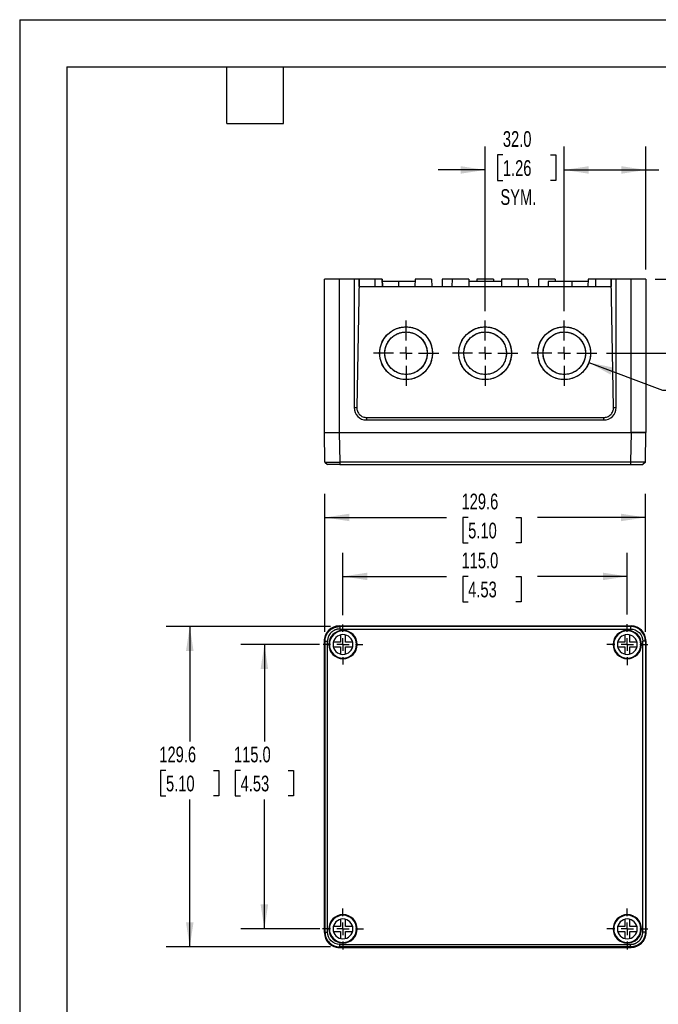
# Model space of a CAD drawing. Header units: millimetres. Extents: x 0 to 838, y 0 to 648.
# Tile 2 of 11: x 0 to 258, y 250 to 648. Entities that reach past the tile are written whole.
import ezdxf

# ---------------------------------------------------------------- set-up
doc = ezdxf.new("R2010")
doc.units = ezdxf.units.MM
doc.header["$LTSCALE"] = 3
doc.linetypes.add('CENTERX2', pattern=[20.32, 12.7, -2.54, 2.54, -2.54])
doc.layers.add('CENTER', color=40, linetype='CENTERX2')
doc.layers.add('DIMENSIONS', color=140, linetype='Continuous', lineweight=25)
doc.layers.add('TEXT', color=140, linetype='Continuous', lineweight=25)
doc.styles.add('SLDTEXTSTYLE0', font='TXT', dxfattribs={"width": 0.7})
doc.dimstyles.new('SLDDIMSTYLE0', dxfattribs={"dimtxt": 6.474023, "dimasz": 9.906, "dimexe": 0, "dimexo": 0.0625, "dimgap": 1.618506, "dimtad": 0, "dimtih": 1, "dimtoh": 1, "dimdec": 1, "dimrnd": 1e-09, "dimzin": 4, "dimdsep": 46, "dimtxsty": 'SLDTEXTSTYLE0', "dimsah": 1, "dimcen": 0.09, "dimadec": 0, "dimazin": 1, "dimtfac": 1, "dimtdec": 1, "dimtofl": 0, "dimtmove": 0, "dimatfit": 3, "dimfxl": 0, "dimfrac": 2, "dimtolj": 1, "dimtzin": 12, "dimarcsym": 0})
doc.dimstyles.new('SLDDIMSTYLE1', dxfattribs={"dimtxt": 6.474023, "dimasz": 9.906, "dimexe": 0, "dimexo": 0.0625, "dimgap": 1.618506, "dimtad": 0, "dimtih": 1, "dimtoh": 1, "dimdec": 1, "dimrnd": 1e-09, "dimzin": 12, "dimdsep": 46, "dimtxsty": 'SLDTEXTSTYLE0', "dimsah": 1, "dimcen": 0.09, "dimadec": 0, "dimazin": 3, "dimtfac": 1, "dimtdec": 1, "dimtofl": 0, "dimtmove": 0, "dimatfit": 3, "dimfxl": 0, "dimfrac": 2, "dimtolj": 1, "dimtzin": 12, "dimarcsym": 0})
doc.dimstyles.new('SLDDIMSTYLE2', dxfattribs={"dimtxt": 6.474023, "dimasz": 9.906, "dimexe": 0, "dimexo": 0.0625, "dimgap": 1.618506, "dimtad": 0, "dimtih": 1, "dimtoh": 1, "dimdec": 1, "dimrnd": 1e-09, "dimzin": 12, "dimdsep": 46, "dimtxsty": 'SLDTEXTSTYLE0', "dimsah": 1, "dimcen": 0, "dimadec": 0, "dimazin": 3, "dimtfac": 1, "dimtdec": 1, "dimtofl": 0, "dimtmove": 0, "dimatfit": 3, "dimfxl": 0, "dimfrac": 2, "dimtolj": 1, "dimtzin": 12, "dimarcsym": 0})
doc.dimstyles.new('SLDDIMSTYLE3', dxfattribs={"dimtxt": 6.474023, "dimasz": 9.906, "dimexe": 0, "dimexo": 0.0625, "dimgap": 1.618506, "dimtad": 0, "dimtih": 1, "dimtoh": 1, "dimdec": 1, "dimrnd": 1e-09, "dimzin": 4, "dimdsep": 46, "dimtxsty": 'SLDTEXTSTYLE0', "dimsah": 1, "dimcen": 0.09, "dimadec": 0, "dimazin": 1, "dimtfac": 1, "dimtdec": 1, "dimtmove": 0, "dimatfit": 0, "dimfxl": 0, "dimfrac": 2, "dimtolj": 1, "dimtzin": 12, "dimarcsym": 0})

# ---------------------------------------------------------------- blocks, each defined once
blk = doc.blocks.new('_D')
at = {"layer": 'DIMENSIONS'}
for p, q in [((130.77, 406.89), (130.77, 432.1)), ((245.77, 407.14), (245.77, 432.1)), ((130.77, 422.58), (172.63, 422.58)), ((181.4, 422.58), (179.23, 422.58)), ((179.23, 422.58), (179.23, 412.29)), ((200.64, 422.58), (202.81, 422.58)), ((202.81, 422.58), (202.81, 412.29)), ((245.77, 422.58), (209.41, 422.58)), ((179.23, 412.29), (181.4, 412.29)), ((202.81, 412.29), (200.64, 412.29))]:
    blk.add_line(p, q, dxfattribs=at)
for points in [[(130.77, 422.58), (140.68, 421.05), (140.68, 424.1)], [(245.77, 422.58), (235.87, 424.1), (235.87, 421.05)]]:
    blk.add_solid(points, dxfattribs=at)
at = {"layer": 'DIMENSIONS', "char_height": 6.35, "attachment_point": 1, "style": 'SLDTEXTSTYLE0'}
for s, insert in [('115.0', (178.71, 432.21)), ('4.53', (181.4, 420.47))]:
    blk.add_mtext(s, dxfattribs=dict(at, insert=insert))
blk = doc.blocks.new('_D_1')
at = {"layer": 'DIMENSIONS'}
for p, q in [((123.48, 400.14), (123.48, 455.94)), ((253.06, 400.14), (253.06, 455.94)), ((123.48, 446.42), (172.63, 446.42)), ((181.4, 446.42), (179.23, 446.42)), ((179.23, 446.42), (179.23, 436.13)), ((200.64, 446.42), (202.81, 446.42)), ((202.81, 446.42), (202.81, 436.13)), ((253.06, 446.42), (209.41, 446.42)), ((179.23, 436.13), (181.4, 436.13)), ((202.81, 436.13), (200.64, 436.13))]:
    blk.add_line(p, q, dxfattribs=at)
for points in [[(123.48, 446.42), (133.39, 444.89), (133.39, 447.94)], [(253.06, 446.42), (243.16, 447.94), (243.16, 444.89)]]:
    blk.add_solid(points, dxfattribs=at)
at = {"layer": 'DIMENSIONS', "char_height": 6.35, "attachment_point": 1, "style": 'SLDTEXTSTYLE0'}
for s, insert in [('129.6', (178.71, 456.05)), ('5.10', (181.4, 444.31))]:
    blk.add_mtext(s, dxfattribs=dict(at, insert=insert))
blk = doc.blocks.new('_D_2')
at = {"layer": 'DIMENSIONS'}
for p, q in [((121.21, 395.04), (89.45, 395.04)), ((98.98, 395.04), (98.98, 355.86)), ((89.36, 344.12), (87.18, 344.12)), ((87.18, 344.12), (87.18, 333.83)), ((108.6, 344.12), (110.77, 344.12)), ((110.77, 344.12), (110.77, 333.83)), ((87.18, 333.83), (89.36, 333.83)), ((98.98, 280.04), (98.98, 332.38)), ((110.77, 333.83), (108.6, 333.83)), ((121.46, 280.04), (89.45, 280.04))]:
    blk.add_line(p, q, dxfattribs=at)
for points in [[(98.98, 395.04), (97.45, 385.13), (100.5, 385.13)], [(98.98, 280.04), (100.5, 289.94), (97.45, 289.94)]]:
    blk.add_solid(points, dxfattribs=at)
at = {"layer": 'DIMENSIONS', "char_height": 6.35, "attachment_point": 1, "style": 'SLDTEXTSTYLE0'}
for s, insert in [('115.0', (86.67, 353.75)), ('4.53', (89.36, 342.01))]:
    blk.add_mtext(s, dxfattribs=dict(at, insert=insert))
blk = doc.blocks.new('_D_3')
at = {"layer": 'DIMENSIONS'}
for p, q in [((125.67, 402.33), (59.28, 402.33)), ((68.8, 402.33), (68.8, 355.86)), ((59.18, 344.12), (57.01, 344.12)), ((57.01, 344.12), (57.01, 333.83)), ((78.42, 344.12), (80.59, 344.12)), ((80.59, 344.12), (80.59, 333.83)), ((57.01, 333.83), (59.18, 333.83)), ((68.8, 272.75), (68.8, 332.38)), ((80.59, 333.83), (78.42, 333.83)), ((125.67, 272.75), (59.28, 272.75))]:
    blk.add_line(p, q, dxfattribs=at)
for points in [[(68.8, 402.33), (67.28, 392.42), (70.32, 392.42)], [(68.8, 272.75), (70.32, 282.65), (67.28, 282.65)]]:
    blk.add_solid(points, dxfattribs=at)
at = {"layer": 'DIMENSIONS', "char_height": 6.35, "attachment_point": 1, "style": 'SLDTEXTSTYLE0'}
for s, insert in [('129.6', (56.49, 353.75)), ('5.10', (59.18, 342.01))]:
    blk.add_mtext(s, dxfattribs=dict(at, insert=insert))
blk = doc.blocks.new('SW_CENTERMARKSYMBOL_0')
at = {"layer": 'CENTER', "color": 0}
for p, q in [((0, 5.08), (0, 8.04)), ((-5.08, 0), (-8.04, 0)), ((0, 0), (-2.54, 0)), ((0, 0), (0, 2.54)), ((0, 0), (0, -2.54)), ((0, 0), (2.54, 0)), ((5.08, 0), (8.04, 0)), ((0, -5.08), (0, -8.04))]:
    blk.add_line(p, q, dxfattribs=at)
blk = doc.blocks.new('SW_CENTERMARKSYMBOL_1')
at = {"layer": 'CENTER', "color": 0}
for p, q in [((0, 5.08), (0, 8.29)), ((-5.08, 0), (-8.29, 0)), ((0, 0), (-2.54, 0)), ((0, 0), (0, 2.54)), ((0, 0), (0, -2.54)), ((0, 0), (2.54, 0)), ((5.08, 0), (8.29, 0)), ((0, -5.08), (0, -8.29))]:
    blk.add_line(p, q, dxfattribs=at)
blk = doc.blocks.new('SW_CENTERMARKSYMBOL_2')
at = {"layer": 'CENTER', "color": 0}
for p, q in [((0, 5.08), (0, 8.29)), ((-5.08, 0), (-8.29, 0)), ((0, 0), (-2.54, 0)), ((0, 0), (0, 2.54)), ((0, 0), (0, -2.54)), ((0, 0), (2.54, 0)), ((5.08, 0), (8.29, 0)), ((0, -5.08), (0, -8.29))]:
    blk.add_line(p, q, dxfattribs=at)
blk = doc.blocks.new('SW_CENTERMARKSYMBOL_3')
at = {"layer": 'CENTER', "color": 0}
for p, q in [((0, 5.08), (0, 8.29)), ((-5.08, 0), (-8.29, 0)), ((0, 0), (-2.54, 0)), ((0, 0), (0, 2.54)), ((0, 0), (0, -2.54)), ((0, 0), (2.54, 0)), ((5.08, 0), (8.29, 0)), ((0, -5.08), (0, -8.29))]:
    blk.add_line(p, q, dxfattribs=at)
blk = doc.blocks.new('_D_9')
at = {"layer": 'DIMENSIONS'}
for p, q in [((302.9, 512.48), (300.73, 512.48)), ((300.73, 512.48), (300.73, 502.19)), ((322.14, 512.48), (324.31, 512.48)), ((324.31, 512.48), (324.31, 502.19)), ((230.26, 509.08), (259.96, 497.94)), ((300.73, 502.19), (302.9, 502.19)), ((324.31, 502.19), (322.14, 502.19)), ((259.96, 497.94), (278.57, 497.94))]:
    blk.add_line(p, q, dxfattribs=at)
blk.add_solid([(230.26, 509.08), (239, 504.18), (240.07, 507.03)], dxfattribs=at)
at = {"layer": 'DIMENSIONS', "char_height": 6.35, "attachment_point": 1, "style": 'SLDTEXTSTYLE0'}
for s, insert in [('%%c', (298.01, 522.12)), ('21.3', (307.79, 522.12)), ('0.84', (302.9, 510.38)), ('KNOCK-OUTS', (283.33, 498.64)), ('(3x) TOP SIDE', (281.39, 488.35))]:
    blk.add_mtext(s, dxfattribs=dict(at, insert=insert))
blk = doc.blocks.new('_D_10')
at = {"layer": 'DIMENSIONS'}
for p, q in [((220.27, 529.85), (220.27, 596.47)), ((253.27, 546.64), (253.27, 596.47)), ((264.35, 593.01), (262.18, 593.01)), ((262.18, 593.01), (262.18, 582.72)), ((283.59, 593.01), (285.76, 593.01)), ((285.76, 593.01), (285.76, 582.72)), ((220.27, 586.95), (253.27, 586.95)), ((253.27, 586.95), (258.55, 586.95)), ((262.18, 582.72), (264.35, 582.72)), ((285.76, 582.72), (283.59, 582.72))]:
    blk.add_line(p, q, dxfattribs=at)
for points in [[(220.27, 586.95), (230.18, 585.43), (230.18, 588.47)], [(253.27, 586.95), (243.37, 588.47), (243.37, 585.43)]]:
    blk.add_solid(points, dxfattribs=at)
at = {"layer": 'DIMENSIONS', "char_height": 6.35, "attachment_point": 1, "style": 'SLDTEXTSTYLE0'}
for s, insert in [('33.0', (264.35, 602.64)), ('1.30', (264.35, 590.9)), ('SYM.', (263.36, 579.16))]:
    blk.add_mtext(s, dxfattribs=dict(at, insert=insert))
blk = doc.blocks.new('_D_11')
at = {"layer": 'DIMENSIONS'}
for p, q in [((188.27, 529.85), (188.27, 596.47)), ((220.27, 529.85), (220.27, 596.47)), ((195.43, 593.01), (193.26, 593.01)), ((193.26, 593.01), (193.26, 582.72)), ((214.67, 593.01), (216.84, 593.01)), ((216.84, 593.01), (216.84, 582.72)), ((188.27, 586.95), (169.22, 586.95)), ((220.27, 586.95), (239.32, 586.95)), ((193.26, 582.72), (195.43, 582.72)), ((216.84, 582.72), (214.67, 582.72))]:
    blk.add_line(p, q, dxfattribs=at)
for points in [[(188.27, 586.95), (178.37, 588.47), (178.37, 585.43)], [(220.27, 586.95), (230.18, 585.43), (230.18, 588.47)]]:
    blk.add_solid(points, dxfattribs=at)
at = {"layer": 'DIMENSIONS', "char_height": 6.35, "attachment_point": 1, "style": 'SLDTEXTSTYLE0'}
for s, insert in [('32.0', (195.43, 602.64)), ('1.26', (195.43, 590.9)), ('SYM.', (194.44, 579.16))]:
    blk.add_mtext(s, dxfattribs=dict(at, insert=insert))
blk = doc.blocks.new('_D_12')
at = {"layer": 'DIMENSIONS'}
for p, q in [((298.67, 563.4), (296.5, 563.4)), ((296.5, 563.4), (296.5, 553.11)), ((317.91, 563.4), (320.08, 563.4)), ((320.08, 563.4), (320.08, 553.11)), ((289.97, 557.34), (270.92, 557.34)), ((270.92, 557.34), (270.92, 542.83)), ((296.5, 553.11), (298.67, 553.11)), ((320.08, 553.11), (317.91, 553.11)), ((257.08, 542.83), (280.45, 542.83)), ((237.29, 512.83), (280.45, 512.83)), ((270.92, 512.83), (270.92, 493.78))]:
    blk.add_line(p, q, dxfattribs=at)
for points in [[(270.92, 542.83), (272.45, 552.74), (269.4, 552.74)], [(270.92, 512.83), (269.4, 502.93), (272.45, 502.93)]]:
    blk.add_solid(points, dxfattribs=at)
at = {"layer": 'DIMENSIONS', "char_height": 6.35, "attachment_point": 1, "style": 'SLDTEXTSTYLE0'}
for s, insert in [('30.0', (298.67, 573.03)), ('1.18', (298.67, 561.3)), ('TYP.', (298.98, 549.56))]:
    blk.add_mtext(s, dxfattribs=dict(at, insert=insert))
blk = doc.blocks.new('SW_CENTERMARKSYMBOL_6')
at = {"layer": 'CENTER', "color": 0}
for p, q in [((0, 5.08), (0, 13.21)), ((-5.08, 0), (-13.21, 0)), ((0, 0), (-2.54, 0)), ((0, 0), (0, 2.54)), ((0, 0), (0, -2.54)), ((0, 0), (2.54, 0)), ((5.08, 0), (13.21, 0)), ((0, -5.08), (0, -13.21))]:
    blk.add_line(p, q, dxfattribs=at)
blk = doc.blocks.new('SW_CENTERMARKSYMBOL_7')
at = {"layer": 'CENTER', "color": 0}
for p, q in [((0, 5.08), (0, 13.21)), ((-5.08, 0), (-13.21, 0)), ((0, 0), (-2.54, 0)), ((0, 0), (0, 2.54)), ((0, 0), (0, -2.54)), ((0, 0), (2.54, 0)), ((5.08, 0), (13.21, 0)), ((0, -5.08), (0, -13.21))]:
    blk.add_line(p, q, dxfattribs=at)
blk = doc.blocks.new('SW_CENTERMARKSYMBOL_8')
at = {"layer": 'CENTER', "color": 0}
for p, q in [((0, 5.08), (0, 13.21)), ((-5.08, 0), (-13.21, 0)), ((0, 0), (-2.54, 0)), ((0, 0), (0, 2.54)), ((0, 0), (0, -2.54)), ((0, 0), (2.54, 0)), ((5.08, 0), (13.21, 0)), ((0, -5.08), (0, -13.21))]:
    blk.add_line(p, q, dxfattribs=at)

msp = doc.modelspace()

# ---------------------------------------------------------------- linework, layer by layer
at = {"color": 7, "linetype": 'Continuous'}
for q in [(0.01, 0.01), (838.21, 647.71)]:
    msp.add_line((0.01, 647.71), q, dxfattribs=at)
for p, q in [((123.27, 480.83), (123.27, 542.83)), ((129.27, 542.83), (123.27, 542.83)), ((129.27, 542.83), (129.27, 480.83)), ((135.27, 542.83), (129.27, 542.83)), ((135.27, 542.83), (135.27, 490.83)), ((137.27, 542.83), (135.27, 542.83)), ((137.27, 542.83), (136.36, 490.83)), ((137.32, 539.83), (137.27, 542.83)), ((143.63, 542.83), (137.27, 542.83)), ((143.63, 542.83), (143.69, 539.83)), ((146.52, 542.83), (143.63, 542.83)), ((146.52, 542.83), (146.57, 539.83)), ((146.63, 542.83), (146.52, 542.83)), ((146.63, 542.83), (146.69, 539.83)), ((153.27, 541.83), (146.65, 541.83)), ((153.27, 541.83), (153.27, 539.83)), ((159.89, 541.83), (153.27, 541.83)), ((159.91, 542.83), (159.86, 539.83)), ((166.63, 542.83), (159.91, 542.83)), ((166.63, 542.83), (166.69, 539.83)), ((170.95, 542.83), (170.89, 539.83)), ((174.91, 542.83), (170.95, 542.83)), ((174.91, 542.83), (174.86, 539.83)), ((181.63, 542.83), (174.91, 542.83)), ((181.63, 542.83), (181.69, 539.83)), ((194.89, 541.83), (181.65, 541.83)), ((184.95, 542.83), (184.93, 541.83)), ((191.6, 542.83), (184.95, 542.83)), ((191.6, 542.83), (191.62, 541.83)), ((194.91, 542.83), (194.86, 539.83)), ((201.63, 542.83), (194.91, 542.83)), ((201.63, 542.83), (201.69, 539.83)), ((205.6, 542.83), (201.63, 542.83)), ((205.6, 542.83), (205.65, 539.83)), ((209.91, 542.83), (209.86, 539.83)), ((216.63, 542.83), (209.91, 542.83)), ((213.77, 541.83), (213.74, 539.83)), ((223.27, 541.83), (213.77, 541.83)), ((216.63, 542.83), (216.65, 541.83)), ((223.27, 541.83), (223.27, 539.83)), ((229.89, 541.83), (223.27, 541.83)), ((229.91, 542.83), (229.86, 539.83)), ((232.91, 542.83), (229.91, 542.83)), ((232.91, 542.83), (232.86, 539.83)), ((239.27, 542.83), (232.91, 542.83)), ((239.27, 542.83), (239.22, 539.83)), ((240.18, 490.83), (239.27, 542.83)), ((241.27, 542.83), (239.27, 542.83)), ((241.27, 490.83), (241.27, 542.83)), ((247.27, 542.83), (241.27, 542.83)), ((247.27, 480.83), (247.27, 542.83)), ((253.27, 542.83), (247.27, 542.83)), ((253.27, 542.83), (253.27, 480.83)), ((137.32, 539.83), (239.22, 539.83)), ((135.27, 490.83), (136.36, 490.83)), ((240.18, 490.83), (241.27, 490.83)), ((140.27, 486.85), (140.27, 485.83)), ((140.27, 486.85), (236.27, 486.85)), ((140.27, 485.83), (236.27, 485.83)), ((236.27, 485.83), (236.27, 486.85)), ((123.27, 480.83), (129.27, 480.83)), ((123.48, 468.83), (123.27, 480.83)), ((129.27, 480.83), (247.27, 480.83)), ((129.27, 480.83), (129.48, 468.83)), ((129.27, 480.83), (247.27, 480.83)), ((247.27, 480.83), (247.06, 468.83)), ((247.27, 480.83), (253.27, 480.83)), ((253.06, 468.83), (253.27, 480.83)), ((123.48, 468.83), (124.52, 467.83)), ((247.06, 468.83), (129.48, 468.83)), ((129.48, 468.83), (129.48, 467.83)), ((129.48, 467.83), (247.06, 467.83)), ((247.06, 468.83), (247.06, 467.83)), ((253.06, 468.83), (252.03, 467.83)), ((129.27, 402.54), (247.27, 402.54)), ((129.27, 402.54), (129.48, 402.33)), ((129.27, 402.54), (247.27, 402.54)), ((129.48, 402.33), (129.48, 401.29)), ((247.06, 402.33), (129.48, 402.33)), ((247.27, 402.54), (247.06, 402.33)), ((247.06, 402.33), (247.06, 401.29)), ((129.48, 401.29), (247.06, 401.29)), ((129.77, 398.91), (129.77, 396.04)), ((131.77, 396.04), (131.77, 398.91)), ((244.77, 398.91), (244.77, 396.04)), ((246.77, 396.04), (246.77, 398.91)), ((123.27, 278.54), (123.27, 396.54)), ((123.48, 396.33), (123.27, 396.54)), ((123.27, 278.54), (123.27, 396.54)), ((123.48, 396.33), (124.52, 396.33)), ((123.48, 396.33), (123.48, 278.74)), ((124.52, 278.74), (124.52, 396.33)), ((125.19, 395.04), (125.02, 395.04)), ((125.27, 395.04), (125.19, 395.04)), ((129.77, 396.04), (126.9, 396.04)), ((134.65, 396.04), (131.77, 396.04)), ((136.27, 395.04), (136.35, 395.04)), ((136.35, 395.04), (136.52, 395.04)), ((240.19, 395.04), (240.02, 395.04)), ((240.27, 395.04), (240.19, 395.04)), ((244.77, 396.04), (241.9, 396.04)), ((249.65, 396.04), (246.77, 396.04)), ((251.27, 395.04), (251.35, 395.04)), ((251.35, 395.04), (251.52, 395.04)), ((252.03, 278.74), (252.03, 396.33)), ((253.06, 396.33), (252.03, 396.33)), ((253.06, 396.33), (253.27, 396.54)), ((253.06, 396.33), (253.06, 278.74)), ((253.27, 396.54), (253.27, 278.54)), ((253.27, 278.54), (253.27, 396.54)), ((126.9, 394.04), (129.77, 394.04)), ((129.77, 394.04), (129.77, 391.16)), ((131.77, 394.04), (134.65, 394.04)), ((131.77, 391.16), (131.77, 394.04)), ((241.9, 394.04), (244.77, 394.04)), ((244.77, 394.04), (244.77, 391.16)), ((246.77, 394.04), (249.65, 394.04)), ((246.77, 391.16), (246.77, 394.04)), ((129.77, 283.91), (129.77, 281.04)), ((131.77, 281.04), (131.77, 283.91)), ((244.77, 283.91), (244.77, 281.04)), ((246.77, 281.04), (246.77, 283.91)), ((123.48, 278.74), (123.27, 278.54)), ((123.48, 278.74), (124.52, 278.74)), ((125.19, 280.04), (125.02, 280.04)), ((125.27, 280.04), (125.19, 280.04)), ((129.77, 281.04), (126.9, 281.04)), ((126.9, 279.04), (129.77, 279.04)), ((129.77, 279.04), (129.77, 276.16)), ((134.65, 281.04), (131.77, 281.04)), ((131.77, 276.16), (131.77, 279.04)), ((131.77, 279.04), (134.65, 279.04)), ((136.27, 280.04), (136.35, 280.04)), ((136.35, 280.04), (136.52, 280.04)), ((240.19, 280.04), (240.02, 280.04)), ((240.27, 280.04), (240.19, 280.04)), ((244.77, 281.04), (241.9, 281.04)), ((241.9, 279.04), (244.77, 279.04)), ((244.77, 279.04), (244.77, 276.16)), ((249.65, 281.04), (246.77, 281.04)), ((246.77, 276.16), (246.77, 279.04)), ((246.77, 279.04), (249.65, 279.04)), ((251.27, 280.04), (251.35, 280.04)), ((251.35, 280.04), (251.52, 280.04)), ((253.06, 278.74), (252.03, 278.74)), ((253.06, 278.74), (253.27, 278.54)), ((129.27, 272.54), (129.48, 272.75)), ((247.27, 272.54), (129.27, 272.54)), ((129.27, 272.54), (247.27, 272.54)), ((129.48, 273.78), (247.06, 273.78)), ((129.48, 272.75), (129.48, 273.78)), ((247.06, 272.75), (129.48, 272.75)), ((247.06, 272.75), (247.06, 273.78)), ((247.27, 272.54), (247.06, 272.75))]:
    msp.add_line(p, q)
for centre, radius, start, end in [((140.27, 490.83), 5, 180, 270), ((236.27, 490.83), 5, 270, 0), ((129.27, 396.54), 6, 90, 180), ((247.27, 396.54), 6, 0, 90), ((130.77, 395.04), 5.75, 0, 180), ((130.77, 395.04), 5.58, 0, 180), ((130.77, 395.04), 5.5, 0, 180), ((130.77, 395.04), 4, 0, 180), ((245.77, 395.04), 5.75, 0, 180), ((245.77, 395.04), 5.58, 0, 180), ((245.77, 395.04), 5.5, 0, 180), ((245.77, 395.04), 4, 0, 180), ((130.77, 395.04), 5.75, 180, 0), ((130.77, 395.04), 5.58, 180, 0), ((130.77, 395.04), 5.5, 180, 0), ((130.77, 395.04), 4, 180, 0), ((245.77, 395.04), 5.75, 180, 0), ((245.77, 395.04), 5.58, 180, 0), ((245.77, 395.04), 5.5, 180, 0), ((245.77, 395.04), 4, 180, 0), ((130.77, 280.04), 5.75, 0, 180), ((130.77, 280.04), 5.58, 0, 180), ((130.77, 280.04), 5.5, 0, 180), ((130.77, 280.04), 4, 0, 180), ((245.77, 280.04), 5.75, 0, 180), ((245.77, 280.04), 5.58, 0, 180), ((245.77, 280.04), 5.5, 0, 180), ((245.77, 280.04), 4, 0, 180), ((130.77, 280.04), 5.75, 180, 0), ((130.77, 280.04), 5.58, 180, 0), ((130.77, 280.04), 5.5, 180, 0), ((130.77, 280.04), 4, 180, 0), ((245.77, 280.04), 5.75, 180, 0), ((245.77, 280.04), 5.58, 180, 0), ((245.77, 280.04), 5.5, 180, 0), ((245.77, 280.04), 4, 180, 0), ((129.27, 278.54), 6, 180, 270), ((247.27, 278.54), 6, 270, 0)]:
    msp.add_arc(centre, radius, start, end)
for points, knots in [([(145.6, 512.83), (145.6, 513.28), (145.63, 513.75), (145.76, 514.75), (145.87, 515.28), (146.19, 516.37), (146.4, 516.94), (146.96, 518.08), (147.31, 518.67), (148.16, 519.81), (148.67, 520.36), (149.84, 521.39), (150.51, 521.86), (151.99, 522.64), (152.8, 522.96), (154.49, 523.39), (155.38, 523.5), (157.16, 523.5), (158.05, 523.39), (159.75, 522.96), (160.55, 522.64), (162.03, 521.86), (162.7, 521.39), (163.88, 520.36), (164.38, 519.81), (165.23, 518.67), (165.58, 518.08), (166.14, 516.94), (166.36, 516.37), (166.67, 515.28), (166.78, 514.75), (166.91, 513.75), (166.94, 513.28), (166.94, 512.83)], [0, 0, 0, 0, 0.0625, 0.0625, 0.125, 0.125, 0.1875, 0.1875, 0.25, 0.25, 0.3125, 0.3125, 0.375, 0.375, 0.4375, 0.4375, 0.5, 0.5, 0.5625, 0.5625, 0.625, 0.625, 0.6875, 0.6875, 0.75, 0.75, 0.8125, 0.8125, 0.875, 0.875, 0.9375, 0.9375, 1, 1, 1, 1]), ([(177.6, 512.83), (177.6, 513.28), (177.63, 513.75), (177.76, 514.75), (177.87, 515.28), (178.19, 516.37), (178.4, 516.94), (178.96, 518.08), (179.31, 518.67), (180.16, 519.81), (180.67, 520.36), (181.84, 521.39), (182.51, 521.86), (183.99, 522.64), (184.8, 522.96), (186.49, 523.39), (187.38, 523.5), (189.16, 523.5), (190.05, 523.39), (191.75, 522.96), (192.55, 522.64), (194.03, 521.86), (194.7, 521.39), (195.88, 520.36), (196.38, 519.81), (197.23, 518.67), (197.58, 518.08), (198.14, 516.94), (198.36, 516.37), (198.67, 515.28), (198.78, 514.75), (198.91, 513.75), (198.94, 513.28), (198.94, 512.83)], [0, 0, 0, 0, 0.0625, 0.0625, 0.125, 0.125, 0.1875, 0.1875, 0.25, 0.25, 0.3125, 0.3125, 0.375, 0.375, 0.4375, 0.4375, 0.5, 0.5, 0.5625, 0.5625, 0.625, 0.625, 0.6875, 0.6875, 0.75, 0.75, 0.8125, 0.8125, 0.875, 0.875, 0.9375, 0.9375, 1, 1, 1, 1]), ([(209.6, 512.83), (209.6, 513.28), (209.63, 513.75), (209.76, 514.75), (209.87, 515.28), (210.19, 516.37), (210.4, 516.94), (210.96, 518.08), (211.31, 518.67), (212.16, 519.81), (212.67, 520.36), (213.84, 521.39), (214.51, 521.86), (215.99, 522.64), (216.8, 522.96), (218.49, 523.39), (219.38, 523.5), (221.16, 523.5), (222.05, 523.39), (223.75, 522.96), (224.55, 522.64), (226.03, 521.86), (226.7, 521.39), (227.88, 520.36), (228.38, 519.81), (229.23, 518.67), (229.58, 518.08), (230.14, 516.94), (230.36, 516.37), (230.67, 515.28), (230.78, 514.75), (230.91, 513.75), (230.94, 513.28), (230.94, 512.83)], [0, 0, 0, 0, 0.0625, 0.0625, 0.125, 0.125, 0.1875, 0.1875, 0.25, 0.25, 0.3125, 0.3125, 0.375, 0.375, 0.4375, 0.4375, 0.5, 0.5, 0.5625, 0.5625, 0.625, 0.625, 0.6875, 0.6875, 0.75, 0.75, 0.8125, 0.8125, 0.875, 0.875, 0.9375, 0.9375, 1, 1, 1, 1]), ([(147.67, 512.83), (147.67, 513.19), (147.69, 513.57), (147.8, 514.38), (147.89, 514.8), (148.14, 515.68), (148.32, 516.14), (148.77, 517.07), (149.05, 517.54), (149.74, 518.45), (150.14, 518.9), (151.09, 519.73), (151.63, 520.11), (152.82, 520.74), (153.47, 521), (154.84, 521.34), (155.56, 521.43), (156.99, 521.43), (157.71, 521.34), (159.07, 521), (159.72, 520.74), (160.91, 520.11), (161.45, 519.73), (162.4, 518.9), (162.81, 518.45), (163.5, 517.54), (163.78, 517.07), (164.23, 516.14), (164.4, 515.68), (164.66, 514.8), (164.74, 514.38), (164.85, 513.57), (164.87, 513.19), (164.87, 512.83)], [0, 0, 0, 0, 0.0625, 0.0625, 0.125, 0.125, 0.1875, 0.1875, 0.25, 0.25, 0.3125, 0.3125, 0.375, 0.375, 0.4375, 0.4375, 0.5, 0.5, 0.5625, 0.5625, 0.625, 0.625, 0.6875, 0.6875, 0.75, 0.75, 0.8125, 0.8125, 0.875, 0.875, 0.9375, 0.9375, 1, 1, 1, 1]), ([(179.67, 512.83), (179.67, 513.19), (179.69, 513.57), (179.8, 514.38), (179.89, 514.8), (180.14, 515.68), (180.32, 516.14), (180.77, 517.07), (181.05, 517.54), (181.74, 518.45), (182.14, 518.9), (183.09, 519.73), (183.63, 520.11), (184.82, 520.74), (185.47, 521), (186.84, 521.34), (187.56, 521.43), (188.99, 521.43), (189.71, 521.34), (191.07, 521), (191.72, 520.74), (192.91, 520.11), (193.45, 519.73), (194.4, 518.9), (194.81, 518.45), (195.5, 517.54), (195.78, 517.07), (196.23, 516.14), (196.4, 515.68), (196.66, 514.8), (196.74, 514.38), (196.85, 513.57), (196.87, 513.19), (196.87, 512.83)], [0, 0, 0, 0, 0.0625, 0.0625, 0.125, 0.125, 0.1875, 0.1875, 0.25, 0.25, 0.3125, 0.3125, 0.375, 0.375, 0.4375, 0.4375, 0.5, 0.5, 0.5625, 0.5625, 0.625, 0.625, 0.6875, 0.6875, 0.75, 0.75, 0.8125, 0.8125, 0.875, 0.875, 0.9375, 0.9375, 1, 1, 1, 1]), ([(211.67, 512.83), (211.67, 513.19), (211.69, 513.57), (211.8, 514.38), (211.89, 514.8), (212.14, 515.68), (212.32, 516.14), (212.77, 517.07), (213.05, 517.54), (213.74, 518.45), (214.14, 518.9), (215.09, 519.73), (215.63, 520.11), (216.82, 520.74), (217.47, 521), (218.84, 521.34), (219.56, 521.43), (220.99, 521.43), (221.71, 521.34), (223.07, 521), (223.72, 520.74), (224.91, 520.11), (225.45, 519.73), (226.4, 518.9), (226.81, 518.45), (227.5, 517.54), (227.78, 517.07), (228.23, 516.14), (228.4, 515.68), (228.66, 514.8), (228.74, 514.38), (228.85, 513.57), (228.87, 513.19), (228.87, 512.83)], [0, 0, 0, 0, 0.0625, 0.0625, 0.125, 0.125, 0.1875, 0.1875, 0.25, 0.25, 0.3125, 0.3125, 0.375, 0.375, 0.4375, 0.4375, 0.5, 0.5, 0.5625, 0.5625, 0.625, 0.625, 0.6875, 0.6875, 0.75, 0.75, 0.8125, 0.8125, 0.875, 0.875, 0.9375, 0.9375, 1, 1, 1, 1]), ([(166.94, 512.83), (166.94, 512.39), (166.91, 511.92), (166.78, 510.92), (166.67, 510.39), (166.36, 509.3), (166.14, 508.73), (165.58, 507.59), (165.23, 507), (164.38, 505.86), (163.88, 505.31), (162.7, 504.28), (162.03, 503.81), (160.55, 503.03), (159.75, 502.71), (158.05, 502.28), (157.16, 502.17), (155.38, 502.17), (154.49, 502.28), (152.8, 502.71), (151.99, 503.03), (150.51, 503.81), (149.84, 504.28), (148.67, 505.31), (148.16, 505.86), (147.31, 507), (146.96, 507.59), (146.4, 508.73), (146.19, 509.3), (145.87, 510.39), (145.76, 510.92), (145.63, 511.92), (145.6, 512.39), (145.6, 512.83)], [0, 0, 0, 0, 0.0625, 0.0625, 0.125, 0.125, 0.1875, 0.1875, 0.25, 0.25, 0.3125, 0.3125, 0.375, 0.375, 0.4375, 0.4375, 0.5, 0.5, 0.5625, 0.5625, 0.625, 0.625, 0.6875, 0.6875, 0.75, 0.75, 0.8125, 0.8125, 0.875, 0.875, 0.9375, 0.9375, 1, 1, 1, 1]), ([(164.87, 512.83), (164.87, 512.48), (164.85, 512.1), (164.74, 511.29), (164.66, 510.87), (164.4, 509.99), (164.23, 509.53), (163.78, 508.6), (163.5, 508.13), (162.81, 507.22), (162.4, 506.77), (161.45, 505.94), (160.91, 505.56), (159.72, 504.93), (159.07, 504.67), (157.71, 504.33), (156.99, 504.23), (155.56, 504.23), (154.84, 504.33), (153.47, 504.67), (152.82, 504.93), (151.63, 505.56), (151.09, 505.94), (150.14, 506.77), (149.74, 507.22), (149.05, 508.13), (148.77, 508.6), (148.32, 509.53), (148.14, 509.99), (147.89, 510.87), (147.8, 511.29), (147.69, 512.1), (147.67, 512.48), (147.67, 512.83)], [0, 0, 0, 0, 0.0625, 0.0625, 0.125, 0.125, 0.1875, 0.1875, 0.25, 0.25, 0.3125, 0.3125, 0.375, 0.375, 0.4375, 0.4375, 0.5, 0.5, 0.5625, 0.5625, 0.625, 0.625, 0.6875, 0.6875, 0.75, 0.75, 0.8125, 0.8125, 0.875, 0.875, 0.9375, 0.9375, 1, 1, 1, 1]), ([(198.94, 512.83), (198.94, 512.39), (198.91, 511.92), (198.78, 510.92), (198.67, 510.39), (198.36, 509.3), (198.14, 508.73), (197.58, 507.59), (197.23, 507), (196.38, 505.86), (195.88, 505.31), (194.7, 504.28), (194.03, 503.81), (192.55, 503.03), (191.75, 502.71), (190.05, 502.28), (189.16, 502.17), (187.38, 502.17), (186.49, 502.28), (184.8, 502.71), (183.99, 503.03), (182.51, 503.81), (181.84, 504.28), (180.67, 505.31), (180.16, 505.86), (179.31, 507), (178.96, 507.59), (178.4, 508.73), (178.19, 509.3), (177.87, 510.39), (177.76, 510.92), (177.63, 511.92), (177.6, 512.39), (177.6, 512.83)], [0, 0, 0, 0, 0.0625, 0.0625, 0.125, 0.125, 0.1875, 0.1875, 0.25, 0.25, 0.3125, 0.3125, 0.375, 0.375, 0.4375, 0.4375, 0.5, 0.5, 0.5625, 0.5625, 0.625, 0.625, 0.6875, 0.6875, 0.75, 0.75, 0.8125, 0.8125, 0.875, 0.875, 0.9375, 0.9375, 1, 1, 1, 1]), ([(196.87, 512.83), (196.87, 512.48), (196.85, 512.1), (196.74, 511.29), (196.66, 510.87), (196.4, 509.99), (196.23, 509.53), (195.78, 508.6), (195.5, 508.13), (194.81, 507.22), (194.4, 506.77), (193.45, 505.94), (192.91, 505.56), (191.72, 504.93), (191.07, 504.67), (189.71, 504.33), (188.99, 504.23), (187.56, 504.23), (186.84, 504.33), (185.47, 504.67), (184.82, 504.93), (183.63, 505.56), (183.09, 505.94), (182.14, 506.77), (181.74, 507.22), (181.05, 508.13), (180.77, 508.6), (180.32, 509.53), (180.14, 509.99), (179.89, 510.87), (179.8, 511.29), (179.69, 512.1), (179.67, 512.48), (179.67, 512.83)], [0, 0, 0, 0, 0.0625, 0.0625, 0.125, 0.125, 0.1875, 0.1875, 0.25, 0.25, 0.3125, 0.3125, 0.375, 0.375, 0.4375, 0.4375, 0.5, 0.5, 0.5625, 0.5625, 0.625, 0.625, 0.6875, 0.6875, 0.75, 0.75, 0.8125, 0.8125, 0.875, 0.875, 0.9375, 0.9375, 1, 1, 1, 1]), ([(230.94, 512.83), (230.94, 512.39), (230.91, 511.92), (230.78, 510.92), (230.67, 510.39), (230.36, 509.3), (230.14, 508.73), (229.58, 507.59), (229.23, 507), (228.38, 505.86), (227.88, 505.31), (226.7, 504.28), (226.03, 503.81), (224.55, 503.03), (223.75, 502.71), (222.05, 502.28), (221.16, 502.17), (219.38, 502.17), (218.49, 502.28), (216.8, 502.71), (215.99, 503.03), (214.51, 503.81), (213.84, 504.28), (212.67, 505.31), (212.16, 505.86), (211.31, 507), (210.96, 507.59), (210.4, 508.73), (210.19, 509.3), (209.87, 510.39), (209.76, 510.92), (209.63, 511.92), (209.6, 512.39), (209.6, 512.83)], [0, 0, 0, 0, 0.0625, 0.0625, 0.125, 0.125, 0.1875, 0.1875, 0.25, 0.25, 0.3125, 0.3125, 0.375, 0.375, 0.4375, 0.4375, 0.5, 0.5, 0.5625, 0.5625, 0.625, 0.625, 0.6875, 0.6875, 0.75, 0.75, 0.8125, 0.8125, 0.875, 0.875, 0.9375, 0.9375, 1, 1, 1, 1]), ([(228.87, 512.83), (228.87, 512.48), (228.85, 512.1), (228.74, 511.29), (228.66, 510.87), (228.4, 509.99), (228.23, 509.53), (227.78, 508.6), (227.5, 508.13), (226.81, 507.22), (226.4, 506.77), (225.45, 505.94), (224.91, 505.56), (223.72, 504.93), (223.07, 504.67), (221.71, 504.33), (220.99, 504.23), (219.56, 504.23), (218.84, 504.33), (217.47, 504.67), (216.82, 504.93), (215.63, 505.56), (215.09, 505.94), (214.14, 506.77), (213.74, 507.22), (213.05, 508.13), (212.77, 508.6), (212.32, 509.53), (212.14, 509.99), (211.89, 510.87), (211.8, 511.29), (211.69, 512.1), (211.67, 512.48), (211.67, 512.83)], [0, 0, 0, 0, 0.0625, 0.0625, 0.125, 0.125, 0.1875, 0.1875, 0.25, 0.25, 0.3125, 0.3125, 0.375, 0.375, 0.4375, 0.4375, 0.5, 0.5, 0.5625, 0.5625, 0.625, 0.625, 0.6875, 0.6875, 0.75, 0.75, 0.8125, 0.8125, 0.875, 0.875, 0.9375, 0.9375, 1, 1, 1, 1]), ([(136.36, 490.83), (136.36, 490.37), (136.43, 489.86), (136.81, 488.88), (137.1, 488.41), (137.87, 487.63), (138.33, 487.33), (139.31, 486.94), (139.81, 486.85), (140.27, 486.85)], [0, 0, 0, 0, 0.25, 0.25, 0.5, 0.5, 0.75, 0.75, 1, 1, 1, 1]), ([(236.27, 486.85), (236.74, 486.85), (237.24, 486.94), (238.21, 487.33), (238.68, 487.63), (239.44, 488.41), (239.74, 488.88), (240.11, 489.86), (240.19, 490.37), (240.18, 490.83)], [0, 0, 0, 0, 0.25, 0.25, 0.5, 0.5, 0.75, 0.75, 1, 1, 1, 1]), ([(123.27, 480.83), (123.27, 480.83), (123.3, 480.83), (123.44, 480.83), (123.55, 480.83), (123.84, 480.83), (124.03, 480.83), (124.47, 480.83), (124.74, 480.83), (125.32, 480.83), (125.65, 480.83), (126.33, 480.83), (126.69, 480.83), (127.43, 480.83), (127.81, 480.83), (128.55, 480.83), (128.92, 480.83), (129.27, 480.83)], [0, 0, 0, 0, 0.125, 0.125, 0.25, 0.25, 0.375, 0.375, 0.5, 0.5, 0.625, 0.625, 0.75, 0.75, 0.875, 0.875, 1, 1, 1, 1]), ([(253.27, 480.83), (253.27, 480.83), (253.24, 480.83), (253.1, 480.83), (253, 480.83), (252.71, 480.83), (252.52, 480.83), (252.07, 480.83), (251.81, 480.83), (251.22, 480.83), (250.9, 480.83), (250.21, 480.83), (249.85, 480.83), (249.11, 480.83), (248.74, 480.83), (247.99, 480.83), (247.63, 480.83), (247.27, 480.83)], [0, 0, 0, 0, 0.125, 0.125, 0.25, 0.25, 0.375, 0.375, 0.5, 0.5, 0.625, 0.625, 0.75, 0.75, 0.875, 0.875, 1, 1, 1, 1]), ([(123.48, 468.83), (123.48, 468.83), (123.48, 468.83), (123.5, 468.83), (123.52, 468.83), (123.55, 468.83), (123.6, 468.83), (123.65, 468.83), (123.71, 468.83), (123.77, 468.82), (123.85, 468.82), (123.94, 468.82), (124.03, 468.82), (124.13, 468.82), (124.25, 468.82), (124.36, 468.82), (124.49, 468.82), (124.63, 468.82), (124.77, 468.82), (124.92, 468.82), (125.07, 468.82), (125.24, 468.82), (125.41, 468.82), (125.58, 468.82), (125.77, 468.82), (125.95, 468.82), (126.15, 468.82), (126.35, 468.82), (126.55, 468.82), (126.76, 468.82), (126.97, 468.82), (127.18, 468.82), (127.4, 468.82), (127.63, 468.82), (127.85, 468.83), (128.08, 468.83), (128.31, 468.83), (128.54, 468.83), (128.78, 468.83), (129.01, 468.83), (129.25, 468.83), (129.4, 468.83), (129.48, 468.83)], [0, 0, 0, 0, 0.025001, 0.050001, 0.075001, 0.100001, 0.125001, 0.150001, 0.175001, 0.2, 0.225, 0.249999, 0.274998, 0.299997, 0.324996, 0.349995, 0.374995, 0.399994, 0.424993, 0.449992, 0.474991, 0.49999, 0.524989, 0.549988, 0.574987, 0.599987, 0.624986, 0.649986, 0.674986, 0.699986, 0.724986, 0.749986, 0.774986, 0.799987, 0.824988, 0.849989, 0.87499, 0.899991, 0.924993, 0.949995, 0.974997, 1, 1, 1, 1]), ([(129.48, 467.83), (129.41, 467.83), (129.27, 467.83), (129.05, 467.83), (128.84, 467.83), (128.62, 467.83), (128.41, 467.83), (128.2, 467.83), (128, 467.83), (127.79, 467.83), (127.35, 467.83), (126.7, 467.83), (125.95, 467.83), (125.33, 467.83), (124.96, 467.83), (124.76, 467.83), (124.65, 467.83), (124.57, 467.83), (124.52, 467.83), (124.52, 467.83), (124.52, 467.83)], [0, 0, 0, 0, 0.02771, 0.055312, 0.082861, 0.110413, 0.138023, 0.165747, 0.193638, 0.221751, 0.250137, 0.375585, 0.500021, 0.624287, 0.749904, 0.800741, 0.850851, 0.900549, 0.950158, 1, 1, 1, 1]), ([(253.06, 468.83), (253.07, 468.83), (252.42, 468.82), (250.19, 468.82), (248.64, 468.83), (247.06, 468.83)], [0, 0, 0, 0, 0.5, 0.5, 1, 1, 1, 1]), ([(247.06, 467.83), (248.37, 467.83), (249.65, 467.83), (251.49, 467.83), (252.03, 467.83), (252.03, 467.83)], [0, 0, 0, 0, 0.5, 0.5, 1, 1, 1, 1]), ([(123.27, 396.54), (123.27, 396.89), (123.3, 397.26), (123.44, 398), (123.55, 398.38), (123.84, 399.11), (124.03, 399.48), (124.47, 400.16), (124.74, 400.49), (125.32, 401.07), (125.65, 401.33), (126.33, 401.78), (126.69, 401.97), (127.43, 402.26), (127.81, 402.37), (128.55, 402.5), (128.92, 402.54), (129.27, 402.54)], [0, 0, 0, 0, 0.125, 0.125, 0.25, 0.25, 0.375, 0.375, 0.5, 0.5, 0.625, 0.625, 0.75, 0.75, 0.875, 0.875, 1, 1, 1, 1]), ([(123.48, 396.33), (123.48, 396.41), (123.48, 396.56), (123.5, 396.8), (123.52, 397.03), (123.55, 397.27), (123.6, 397.5), (123.65, 397.73), (123.71, 397.96), (123.77, 398.18), (123.85, 398.4), (123.94, 398.62), (124.03, 398.84), (124.13, 399.05), (124.25, 399.26), (124.36, 399.46), (124.49, 399.66), (124.63, 399.85), (124.77, 400.04), (124.92, 400.22), (125.07, 400.4), (125.24, 400.57), (125.41, 400.73), (125.58, 400.89), (125.77, 401.04), (125.95, 401.18), (126.15, 401.32), (126.35, 401.44), (126.55, 401.56), (126.76, 401.67), (126.97, 401.78), (127.18, 401.87), (127.4, 401.96), (127.63, 402.03), (127.85, 402.1), (128.08, 402.16), (128.31, 402.21), (128.54, 402.25), (128.78, 402.29), (129.01, 402.31), (129.25, 402.32), (129.4, 402.33), (129.48, 402.33)], [0, 0, 0, 0, 0.025001, 0.050001, 0.075001, 0.100001, 0.125001, 0.150001, 0.175001, 0.2, 0.225, 0.249999, 0.274998, 0.299997, 0.324996, 0.349995, 0.374995, 0.399994, 0.424993, 0.449992, 0.474991, 0.49999, 0.524989, 0.549988, 0.574987, 0.599987, 0.624986, 0.649986, 0.674986, 0.699986, 0.724986, 0.749986, 0.774986, 0.799987, 0.824988, 0.849989, 0.87499, 0.899991, 0.924993, 0.949995, 0.974997, 1, 1, 1, 1]), ([(253.06, 396.33), (253.07, 397.9), (252.42, 399.46), (250.19, 401.68), (248.64, 402.33), (247.06, 402.33)], [0, 0, 0, 0, 0.5, 0.5, 1, 1, 1, 1]), ([(253.27, 396.54), (253.27, 396.89), (253.24, 397.26), (253.1, 398), (253, 398.38), (252.71, 399.11), (252.52, 399.48), (252.07, 400.16), (251.81, 400.49), (251.22, 401.07), (250.9, 401.33), (250.21, 401.78), (249.85, 401.97), (249.11, 402.26), (248.74, 402.37), (247.99, 402.5), (247.63, 402.54), (247.27, 402.54)], [0, 0, 0, 0, 0.125, 0.125, 0.25, 0.25, 0.375, 0.375, 0.5, 0.5, 0.625, 0.625, 0.75, 0.75, 0.875, 0.875, 1, 1, 1, 1]), ([(129.48, 401.29), (129.41, 401.29), (129.27, 401.29), (129.05, 401.28), (128.84, 401.25), (128.62, 401.22), (128.41, 401.18), (128.2, 401.13), (128, 401.06), (127.79, 400.99), (127.35, 400.82), (126.7, 400.48), (125.95, 399.86), (125.33, 399.1), (124.96, 398.41), (124.76, 397.86), (124.65, 397.48), (124.57, 397.1), (124.52, 396.72), (124.52, 396.46), (124.52, 396.33)], [0, 0, 0, 0, 0.02771, 0.055312, 0.082861, 0.110413, 0.138023, 0.165747, 0.193638, 0.221751, 0.250137, 0.375585, 0.500021, 0.624287, 0.749904, 0.800741, 0.850851, 0.900549, 0.950158, 1, 1, 1, 1]), ([(247.06, 401.29), (248.37, 401.3), (249.65, 400.76), (251.49, 398.92), (252.03, 397.63), (252.03, 396.33)], [0, 0, 0, 0, 0.5, 0.5, 1, 1, 1, 1]), ([(123.48, 278.74), (123.48, 277.17), (124.13, 275.61), (126.35, 273.39), (127.91, 272.74), (129.48, 272.75)], [0, 0, 0, 0, 0.5, 0.5, 1, 1, 1, 1]), ([(129.48, 273.78), (128.18, 273.78), (126.89, 274.31), (125.05, 276.15), (124.51, 277.44), (124.52, 278.74)], [0, 0, 0, 0, 0.5, 0.5, 1, 1, 1, 1]), ([(247.06, 273.78), (247.14, 273.78), (247.28, 273.78), (247.49, 273.8), (247.71, 273.82), (247.92, 273.85), (248.13, 273.89), (248.34, 273.95), (248.55, 274.01), (248.76, 274.08), (249.2, 274.25), (249.84, 274.59), (250.6, 275.21), (251.22, 275.97), (251.58, 276.66), (251.79, 277.21), (251.9, 277.59), (251.97, 277.97), (252.02, 278.36), (252.03, 278.62), (252.03, 278.74)], [0, 0, 0, 0, 0.02771, 0.055312, 0.082861, 0.110413, 0.138023, 0.165747, 0.193638, 0.221751, 0.250137, 0.375585, 0.500021, 0.624287, 0.749904, 0.800741, 0.850851, 0.900549, 0.950158, 1, 1, 1, 1]), ([(253.06, 278.74), (253.06, 278.67), (253.06, 278.51), (253.05, 278.27), (253.02, 278.04), (252.99, 277.81), (252.95, 277.57), (252.9, 277.34), (252.84, 277.12), (252.77, 276.89), (252.69, 276.67), (252.61, 276.45), (252.51, 276.23), (252.41, 276.02), (252.3, 275.81), (252.18, 275.61), (252.05, 275.41), (251.92, 275.22), (251.78, 275.03), (251.63, 274.85), (251.47, 274.67), (251.31, 274.5), (251.14, 274.34), (250.96, 274.18), (250.78, 274.03), (250.59, 273.89), (250.4, 273.76), (250.2, 273.63), (250, 273.51), (249.79, 273.4), (249.58, 273.3), (249.36, 273.2), (249.14, 273.11), (248.92, 273.04), (248.69, 272.97), (248.46, 272.91), (248.23, 272.86), (248, 272.82), (247.77, 272.79), (247.53, 272.76), (247.3, 272.75), (247.14, 272.75), (247.06, 272.75)], [0, 0, 0, 0, 0.025001, 0.050001, 0.075001, 0.100001, 0.125001, 0.150001, 0.175001, 0.2, 0.225, 0.249999, 0.274998, 0.299997, 0.324996, 0.349995, 0.374995, 0.399994, 0.424993, 0.449992, 0.474991, 0.49999, 0.524989, 0.549988, 0.574987, 0.599987, 0.624986, 0.649986, 0.674986, 0.699986, 0.724986, 0.749986, 0.774986, 0.799987, 0.824988, 0.849989, 0.87499, 0.899991, 0.924993, 0.949995, 0.974997, 1, 1, 1, 1]), ([(123.27, 278.54), (123.27, 278.18), (123.3, 277.81), (123.44, 277.07), (123.55, 276.7), (123.84, 275.96), (124.03, 275.6), (124.47, 274.91), (124.74, 274.59), (125.32, 274), (125.65, 273.74), (126.33, 273.29), (126.69, 273.1), (127.43, 272.81), (127.81, 272.7), (128.55, 272.57), (128.92, 272.54), (129.27, 272.54)], [0, 0, 0, 0, 0.125, 0.125, 0.25, 0.25, 0.375, 0.375, 0.5, 0.5, 0.625, 0.625, 0.75, 0.75, 0.875, 0.875, 1, 1, 1, 1]), ([(253.27, 278.54), (253.27, 278.18), (253.24, 277.81), (253.1, 277.07), (253, 276.7), (252.71, 275.96), (252.52, 275.6), (252.07, 274.91), (251.81, 274.59), (251.22, 274), (250.9, 273.74), (250.21, 273.29), (249.85, 273.1), (249.11, 272.81), (248.74, 272.7), (247.99, 272.57), (247.63, 272.54), (247.27, 272.54)], [0, 0, 0, 0, 0.125, 0.125, 0.25, 0.25, 0.375, 0.375, 0.5, 0.5, 0.625, 0.625, 0.75, 0.75, 0.875, 0.875, 1, 1, 1, 1])]:
    msp.add_open_spline(points, degree=3, knots=knots)
at = {"layer": 'DIMENSIONS'}
for centre, radius in [((156.27, 512.83), 10.67), ((188.27, 512.83), 10.67), ((220.27, 512.83), 10.67), ((156.27, 512.83), 8.6), ((188.27, 512.83), 8.6), ((220.27, 512.83), 8.6)]:
    msp.add_circle(centre, radius, dxfattribs=at)
at = {"layer": 'TEXT'}
for p, q in [((19.05, 628.65), (819.15, 628.65)), ((19.05, 628.65), (19.05, 19.05)), ((83.82, 605.79), (83.82, 628.65)), ((106.68, 605.79), (106.68, 628.65)), ((83.82, 605.79), (106.68, 605.79))]:
    msp.add_line(p, q, dxfattribs=at)

# ---------------------------------------------------------------- block references
at = {"layer": 'CENTER'}
for name, p in [('SW_CENTERMARKSYMBOL_6', (156.27, 512.83)), ('SW_CENTERMARKSYMBOL_7', (188.27, 512.83)), ('SW_CENTERMARKSYMBOL_8', (220.27, 512.83)), ('SW_CENTERMARKSYMBOL_0', (130.77, 395.04)), ('SW_CENTERMARKSYMBOL_1', (245.77, 395.04)), ('SW_CENTERMARKSYMBOL_2', (130.77, 280.04)), ('SW_CENTERMARKSYMBOL_3', (245.77, 280.04))]:
    msp.add_blockref(name, p, dxfattribs=at)

# ---------------------------------------------------------------- dimensions: what is measured, and where the dimension line sits
at = {"layer": 'DIMENSIONS'}
for base, p1, p2, dimstyle, picture, middle in [((220.27, 586.95), (188.27, 526.04), (220.27, 526.04), 'SLDDIMSTYLE3', '_D_11', (205.05, 586.95)), ((253.27, 586.95), (220.27, 526.04), (253.27, 542.83), 'SLDDIMSTYLE0', '_D_10', (273.97, 586.95))]:
    dim = msp.add_linear_dim(base=base, p1=p1, p2=p2, text='<>\\PSYM.', dimstyle=dimstyle, dxfattribs=at)
    dim.commit()
    dim.dimension.update_dxf_attribs({"geometry": picture, "text_midpoint": middle, "dimtype": 160})
dim = msp.add_linear_dim(base=(270.92, 542.83), p1=(233.48, 512.83), p2=(253.27, 542.83), angle=90, text='<>\\PTYP.', dimstyle='SLDDIMSTYLE3', dxfattribs=at)
dim.commit()
dim.dimension.update_dxf_attribs({"geometry": '_D_12', "text_midpoint": (270.92, 557.34), "dimtype": 160})
dim = msp.add_diameter_dim_2p(p1=(210.28, 516.59), p2=(230.26, 509.08), text='<>\\PKNOCK-OUTS\\P(3x) TOP SIDE', dimstyle='SLDDIMSTYLE2', dxfattribs=at)
dim.commit()
dim.dimension.update_dxf_attribs({"geometry": '_D_9', "text_midpoint": (312.52, 501.28), "dimtype": 163})
for base, p1, p2, angle, dimstyle, picture, middle in [((253.06, 446.42), (123.48, 396.33), (253.06, 396.33), 0, 'SLDDIMSTYLE1', '_D_1', (191.02, 446.42)), ((68.8, 272.75), (129.48, 402.33), (129.48, 272.75), 90, 'SLDDIMSTYLE1', '_D_3', (68.8, 344.12)), ((98.98, 280.04), (125.02, 395.04), (125.27, 280.04), 90, 'SLDDIMSTYLE0', '_D_2', (98.98, 344.12))]:
    dim = msp.add_linear_dim(base=base, p1=p1, p2=p2, angle=angle, dimstyle=dimstyle, dxfattribs=at)
    dim.commit()
    dim.dimension.update_dxf_attribs({"geometry": picture, "text_midpoint": middle, "dimtype": 160})
dim = msp.add_linear_dim(base=(245.77, 422.58), p1=(130.77, 403.08), p2=(245.77, 403.33), dimstyle='SLDDIMSTYLE0', dxfattribs=at)
dim.commit()
dim.dimension.update_dxf_attribs({"geometry": '_D', "text_midpoint": (191.02, 422.58), "dimtype": 160})

doc.saveas('drawing.dxf')
